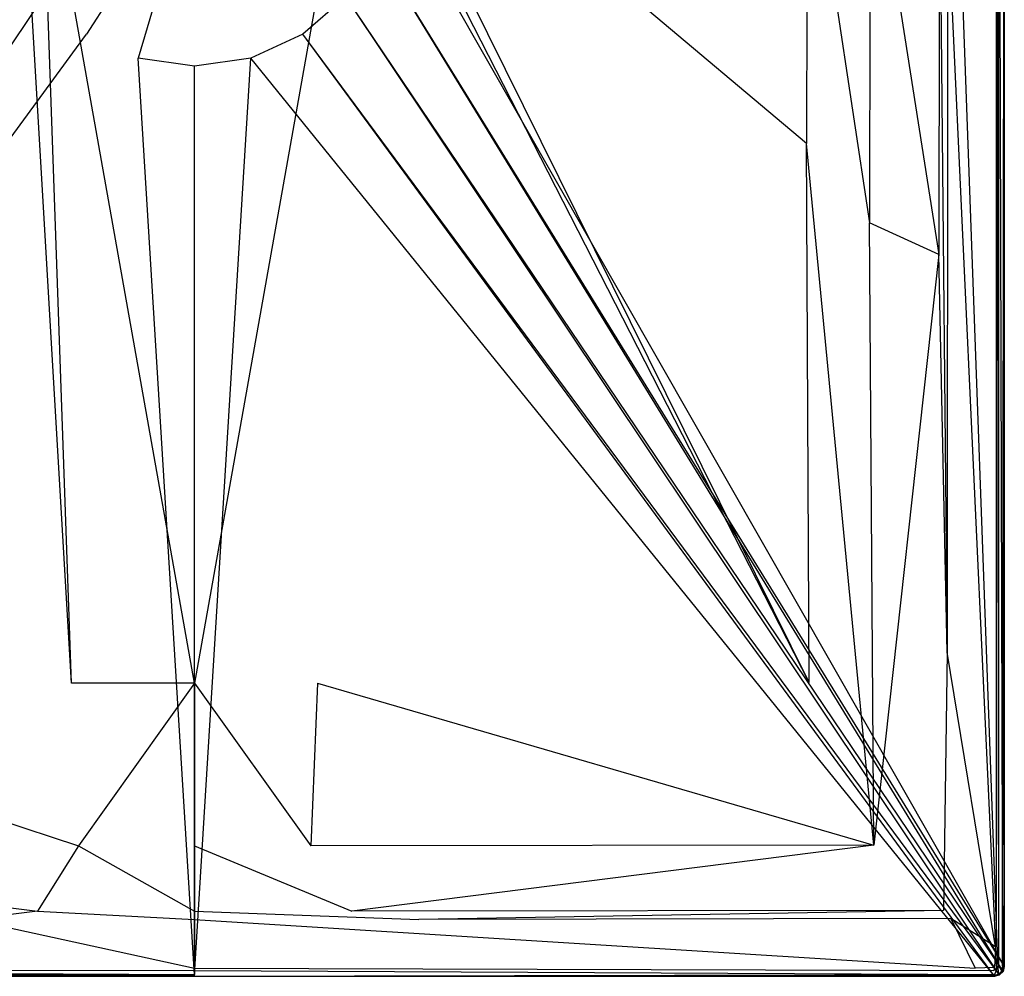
# Model space of a CAD drawing. Extents: x 0 to 1, y -0.9 to 0.
# Tile 2 of 7: x 0.39 to 1, y -0.9 to -0.31. Entities that reach past the tile are written whole.
import ezdxf

# ---------------------------------------------------------------- set-up
doc = ezdxf.new("R2010")
doc.units = 0
doc.layers.add('L1_WANNE_N_UDA1090ARA248V___0__', color=7, linetype='CONTINUOUS')

msp = doc.modelspace()

# ---------------------------------------------------------------- linework, layer by layer
at = {"layer": 'L1_WANNE_N_UDA1090ARA248V___0__', "color": 8}
for points, invisible_edges in [([(0.999482, -0.893011), (0.622233, -0.231926), (0.9995, -0.011238), (0.999482, -0.893011)], 14), ([(0.995072, -0.012684, 0.048), (0.996494, -0.893504, 0.048), (0.996494, -0.011298, 0.048), (0.995072, -0.012684, 0.048)], 14), ([(0.996494, -0.011298, 0.048), (0.998961, -0.89383, 0.046974), (0.998961, -0.010976, 0.046974), (0.996494, -0.011298, 0.048)], 14), ([(0.998961, -0.89383, 0.046974), (0.996494, -0.011298, 0.048), (0.996494, -0.893504, 0.048), (0.998961, -0.89383, 0.046974)], 13), ([(1, -0.010841, 0.044495), (0.998961, -0.89383, 0.046974), (1, -0.893967, 0.044495), (1, -0.010841, 0.044495)], 13), ([(0.998961, -0.89383, 0.046974), (1, -0.010841, 0.044495), (0.998961, -0.010976, 0.046974), (0.998961, -0.89383, 0.046974)], 14), ([(0.9995, -0.011238), (1, -0.893967), (0.999482, -0.893011), (0.9995, -0.011238)], 13), ([(1, -0.893967), (0.9995, -0.011238), (1, -0.010841), (1, -0.893967)], 14), ([(1, -0.893967), (1, -0.010841, 0.002101), (1, -0.893967, 0.002101), (1, -0.893967)], 13), ([(1, -0.010841, 0.002101), (1, -0.893967), (1, -0.010841), (1, -0.010841, 0.002101)], 14), ([(1, -0.010841, 0.002101), (1, -0.893967, 0.043344), (1, -0.893967, 0.002101), (1, -0.010841, 0.002101)], 13), ([(1, -0.893967, 0.043344), (1, -0.010841, 0.002101), (1, -0.010841, 0.043344), (1, -0.893967, 0.043344)], 14), ([(1, -0.893967, 0.043344), (1, -0.010841, 0.044495), (1, -0.893967, 0.044495), (1, -0.893967, 0.043344)], 13), ([(1, -0.010841, 0.044495), (1, -0.893967, 0.043344), (1, -0.010841, 0.043344), (1, -0.010841, 0.044495)], 14), ([(0.965007, -0.043852, 0.048), (0.995072, -0.868696, 0.048), (0.995072, -0.012684, 0.048), (0.965007, -0.043852, 0.048)], 14), ([(0.996494, -0.893504, 0.048), (0.995072, -0.012684, 0.048), (0.995072, -0.868696, 0.048), (0.996494, -0.893504, 0.048)], 13), ([(0.995072, -0.868696, 0.048), (0.965007, -0.043852, 0.048), (0.965007, -0.243715, 0.048), (0.995072, -0.868696, 0.048)], 13), ([(0.8778, -0.385979, 0.046402), (0.610144, -0.160613, 0.039585), (0.609495, -0.173731, 0.0396), (0.8778, -0.385979, 0.046402)], 14), ([(0.878225, -0.178803, 0.046398), (0.610144, -0.160613, 0.039585), (0.8778, -0.385979, 0.046402), (0.878225, -0.178803, 0.046398)], 14), ([(0.392543, -0.186878, 0.039618), (0.390505, -0.173731, 0.0396), (0.120433, -0.7186, 0.046406), (0.392543, -0.186878, 0.039618)], 14), ([(0.879567, -0.7186, 0.046406), (0.609495, -0.173731, 0.0396), (0.607457, -0.186878, 0.039618), (0.879567, -0.7186, 0.046406)], 14), ([(0.879567, -0.7186, 0.046406), (0.8778, -0.385979, 0.046402), (0.609495, -0.173731, 0.0396), (0.879567, -0.7186, 0.046406)], 14), ([(0.91674, -0.434881, 0.047969), (0.878225, -0.178803, 0.046398), (0.8778, -0.385979, 0.046402), (0.91674, -0.434881, 0.047969)], 13), ([(0.878225, -0.178803, 0.046398), (0.91674, -0.434881, 0.047969), (0.917113, -0.182995, 0.047968), (0.878225, -0.178803, 0.046398)], 14), ([(0.424027, -0.71908, 0.046421), (0.392543, -0.186878, 0.039618), (0.120433, -0.7186, 0.046406), (0.424027, -0.71908, 0.046421)], 14), ([(0.424027, -0.71908, 0.046421), (0.405408, -0.187404, 0.039689), (0.392543, -0.186878, 0.039618), (0.424027, -0.71908, 0.046421)], 14), ([(0.5, -0.71908, 0.046402), (0.405408, -0.187404, 0.039689), (0.424027, -0.71908, 0.046421), (0.5, -0.71908, 0.046402)], 14), ([(0.5, -0.187404, 0.039615), (0.405408, -0.187404, 0.039689), (0.5, -0.71908, 0.046402), (0.5, -0.187404, 0.039615)], 14), ([(0.594592, -0.187404, 0.039689), (0.5, -0.187404, 0.039615), (0.5, -0.71908, 0.046402), (0.594592, -0.187404, 0.039689)], 14), ([(0.594592, -0.187404, 0.039689), (0.5, -0.71908, 0.046402), (0.575973, -0.71908, 0.046421), (0.594592, -0.187404, 0.039689)], 14), ([(0.607457, -0.186878, 0.039618), (0.594592, -0.187404, 0.039689), (0.575973, -0.71908, 0.046421), (0.607457, -0.186878, 0.039618)], 14), ([(0.879567, -0.7186, 0.046406), (0.607457, -0.186878, 0.039618), (0.575973, -0.71908, 0.046421), (0.879567, -0.7186, 0.046406)], 14), ([(0.959568, -0.454493, 0.048), (0.917113, -0.182995, 0.047968), (0.91674, -0.434881, 0.047969), (0.959568, -0.454493, 0.048)], 13), ([(0.917113, -0.182995, 0.047968), (0.959568, -0.454493, 0.048), (0.959929, -0.205537, 0.048), (0.917113, -0.182995, 0.047968)], 14), ([(0.964634, -0.699945, 0.048), (0.959929, -0.205537, 0.048), (0.959568, -0.454493, 0.048), (0.964634, -0.699945, 0.048)], 13), ([(0.959929, -0.205537, 0.048), (0.964634, -0.699945, 0.048), (0.965007, -0.243715, 0.048), (0.959929, -0.205537, 0.048)], 14), ([(0.5, -0.214286), (0.433236, -0.318556), (0.406672, -0.295453), (0.5, -0.214286)], 14), ([(0.5, -0.214286), (0.465209, -0.333211), (0.433236, -0.318556), (0.5, -0.214286)], 14), ([(0.5, -0.338232), (0.465209, -0.333211), (0.5, -0.214286), (0.5, -0.338232)], 14), ([(0.534791, -0.333211), (0.5, -0.338232), (0.5, -0.214286), (0.534791, -0.333211)], 14), ([(0.593328, -0.295453), (0.566764, -0.318556), (0.5, -0.214286), (0.593328, -0.295453)], 14), ([(0.566764, -0.318556), (0.534791, -0.333211), (0.5, -0.214286), (0.566764, -0.318556)], 14), ([(0.622233, -0.231926), (0.999482, -0.893011), (0.612331, -0.265775), (0.622233, -0.231926)], 13), ([(0.994633, -0.881747, 0.048), (0.965007, -0.243715, 0.048), (0.964634, -0.699945, 0.048), (0.994633, -0.881747, 0.048)], 13), ([(0.965007, -0.243715, 0.048), (0.994633, -0.881747, 0.048), (0.995072, -0.868696, 0.048), (0.965007, -0.243715, 0.048)], 14), ([(0.001356, -0.896075), (0.38767, -0.265775), (0.406672, -0.295453), (0.001356, -0.896075)], 14), ([(0.612331, -0.265775), (0.998644, -0.896075), (0.593328, -0.295453), (0.612331, -0.265775)], 13), ([(0.998644, -0.896075), (0.612331, -0.265775), (0.999482, -0.893011), (0.998644, -0.896075)], 14), ([(0.406672, -0.295453), (0.0036, -0.898321), (0.001356, -0.896075), (0.406672, -0.295453)], 13), ([(0.0036, -0.898321), (0.406672, -0.295453), (0.433236, -0.318556), (0.0036, -0.898321)], 14), ([(0.593328, -0.295453), (0.9964, -0.898321), (0.566764, -0.318556), (0.593328, -0.295453)], 13), ([(0.9964, -0.898321), (0.593328, -0.295453), (0.998644, -0.896075), (0.9964, -0.898321)], 14), ([(0.433236, -0.318556), (0.006657, -0.899154), (0.0036, -0.898321), (0.433236, -0.318556)], 13), ([(0.006657, -0.899154), (0.433236, -0.318556), (0.465209, -0.333211), (0.006657, -0.899154)], 14), ([(0.566764, -0.318556), (0.993343, -0.899154), (0.534791, -0.333211), (0.566764, -0.318556)], 13), ([(0.993343, -0.899154), (0.566764, -0.318556), (0.9964, -0.898321), (0.993343, -0.899154)], 14), ([(0.465209, -0.333211), (0.5, -0.899163), (0.006657, -0.899154), (0.465209, -0.333211)], 13), ([(0.5, -0.899163), (0.465209, -0.333211), (0.5, -0.338232), (0.5, -0.899163)], 14), ([(0.534791, -0.333211), (0.5, -0.899163), (0.5, -0.338232), (0.534791, -0.333211)], 13), ([(0.5, -0.899163), (0.534791, -0.333211), (0.993343, -0.899154), (0.5, -0.899163)], 14), ([(0.919384, -0.819075, 0.04797), (0.8778, -0.385979, 0.046402), (0.879567, -0.7186, 0.046406), (0.919384, -0.819075, 0.04797)], 14), ([(0.919384, -0.819075, 0.04797), (0.91674, -0.434881, 0.047969), (0.8778, -0.385979, 0.046402), (0.919384, -0.819075, 0.04797)], 14), ([(0.919384, -0.819075, 0.04797), (0.959568, -0.454493, 0.048), (0.91674, -0.434881, 0.047969), (0.919384, -0.819075, 0.04797)], 13), ([(0.959568, -0.454493, 0.048), (0.919384, -0.819075, 0.04797), (0.962507, -0.859316, 0.048), (0.959568, -0.454493, 0.048)], 14), ([(0.962507, -0.859316, 0.048), (0.964634, -0.699945, 0.048), (0.959568, -0.454493, 0.048), (0.962507, -0.859316, 0.048)], 13), ([(0.964634, -0.699945, 0.048), (0.962507, -0.859316, 0.048), (0.967044, -0.864416, 0.048), (0.964634, -0.699945, 0.048)], 14), ([(0.967044, -0.864416, 0.048), (0.994633, -0.881747, 0.048), (0.964634, -0.699945, 0.048), (0.967044, -0.864416, 0.048)], 13), ([(0.428317, -0.819544, 0.047971), (0.120433, -0.7186, 0.046406), (0.080616, -0.819075, 0.04797), (0.428317, -0.819544, 0.047971)], 13), ([(0.120433, -0.7186, 0.046406), (0.428317, -0.819544, 0.047971), (0.424027, -0.71908, 0.046421), (0.120433, -0.7186, 0.046406)], 14), ([(0.428317, -0.819544, 0.047971), (0.5, -0.71908, 0.046402), (0.424027, -0.71908, 0.046421), (0.428317, -0.819544, 0.047971)], 13), ([(0.5, -0.71908, 0.046402), (0.428317, -0.819544, 0.047971), (0.5, -0.819544, 0.047966), (0.5, -0.71908, 0.046402)], 14), ([(0.571683, -0.819544, 0.047971), (0.5, -0.71908, 0.046402), (0.5, -0.819544, 0.047966), (0.571683, -0.819544, 0.047971)], 13), ([(0.5, -0.71908, 0.046402), (0.571683, -0.819544, 0.047971), (0.575973, -0.71908, 0.046421), (0.5, -0.71908, 0.046402)], 14), ([(0.919384, -0.819075, 0.04797), (0.575973, -0.71908, 0.046421), (0.571683, -0.819544, 0.047971), (0.919384, -0.819075, 0.04797)], 13), ([(0.575973, -0.71908, 0.046421), (0.919384, -0.819075, 0.04797), (0.879567, -0.7186, 0.046406), (0.575973, -0.71908, 0.046421)], 14), ([(0.4029, -0.859781, 0.048), (0.080616, -0.819075, 0.04797), (0.037493, -0.859316, 0.048), (0.4029, -0.859781, 0.048)], 13), ([(0.080616, -0.819075, 0.04797), (0.4029, -0.859781, 0.048), (0.428317, -0.819544, 0.047971), (0.080616, -0.819075, 0.04797)], 14), ([(0.5, -0.859781, 0.048), (0.428317, -0.819544, 0.047971), (0.4029, -0.859781, 0.048), (0.5, -0.859781, 0.048)], 13), ([(0.428317, -0.819544, 0.047971), (0.5, -0.859781, 0.048), (0.5, -0.819544, 0.047966), (0.428317, -0.819544, 0.047971)], 14), ([(0.5971, -0.859781, 0.048), (0.5, -0.819544, 0.047966), (0.5, -0.859781, 0.048), (0.5971, -0.859781, 0.048)], 13), ([(0.5, -0.819544, 0.047966), (0.5971, -0.859781, 0.048), (0.571683, -0.819544, 0.047971), (0.5, -0.819544, 0.047966)], 14), ([(0.5971, -0.859781, 0.048), (0.919384, -0.819075, 0.04797), (0.571683, -0.819544, 0.047971), (0.5971, -0.859781, 0.048)], 13), ([(0.919384, -0.819075, 0.04797), (0.5971, -0.859781, 0.048), (0.962507, -0.859316, 0.048), (0.919384, -0.819075, 0.04797)], 14), ([(0.037493, -0.859316, 0.048), (0.361634, -0.864878, 0.048), (0.4029, -0.859781, 0.048), (0.037493, -0.859316, 0.048)], 14), ([(0.5, -0.864878, 0.048), (0.4029, -0.859781, 0.048), (0.361634, -0.864878, 0.048), (0.5, -0.864878, 0.048)], 13), ([(0.4029, -0.859781, 0.048), (0.5, -0.864878, 0.048), (0.5, -0.859781, 0.048), (0.4029, -0.859781, 0.048)], 14), ([(0.638366, -0.864878, 0.048), (0.5, -0.859781, 0.048), (0.5, -0.864878, 0.048), (0.638366, -0.864878, 0.048)], 13), ([(0.5, -0.859781, 0.048), (0.638366, -0.864878, 0.048), (0.5971, -0.859781, 0.048), (0.5, -0.859781, 0.048)], 14), ([(0.638366, -0.864878, 0.048), (0.962507, -0.859316, 0.048), (0.5971, -0.859781, 0.048), (0.638366, -0.864878, 0.048)], 13), ([(0.962507, -0.859316, 0.048), (0.638366, -0.864878, 0.048), (0.967044, -0.864416, 0.048), (0.962507, -0.859316, 0.048)], 14), ([(0.5, -0.895054, 0.048), (0.361634, -0.864878, 0.048), (0.018025, -0.895054, 0.048), (0.5, -0.895054, 0.048)], 13), ([(0.361634, -0.864878, 0.048), (0.5, -0.895054, 0.048), (0.5, -0.864878, 0.048), (0.361634, -0.864878, 0.048)], 14), ([(0.981976, -0.895054, 0.048), (0.5, -0.864878, 0.048), (0.5, -0.895054, 0.048), (0.981976, -0.895054, 0.048)], 13), ([(0.5, -0.864878, 0.048), (0.981976, -0.895054, 0.048), (0.638366, -0.864878, 0.048), (0.5, -0.864878, 0.048)], 14), ([(0.981976, -0.895054, 0.048), (0.967044, -0.864416, 0.048), (0.638366, -0.864878, 0.048), (0.981976, -0.895054, 0.048)], 13), ([(0.994633, -0.881747, 0.048), (0.967044, -0.864416, 0.048), (0.99391, -0.894609, 0.048), (0.994633, -0.881747, 0.048)], 14), ([(0.967044, -0.864416, 0.048), (0.981976, -0.895054, 0.048), (0.99391, -0.894609, 0.048), (0.967044, -0.864416, 0.048)], 14), ([(0.996051, -0.895162, 0.048), (0.995072, -0.868696, 0.048), (0.994633, -0.881747, 0.048), (0.996051, -0.895162, 0.048)], 13), ([(0.995072, -0.868696, 0.048), (0.996051, -0.895162, 0.048), (0.996494, -0.893504, 0.048), (0.995072, -0.868696, 0.048)], 14), ([(0.99518, -0.896037, 0.048), (0.994633, -0.881747, 0.048), (0.99391, -0.894609, 0.048), (0.99518, -0.896037, 0.048)], 13), ([(0.994633, -0.881747, 0.048), (0.99518, -0.896037, 0.048), (0.996051, -0.895162, 0.048), (0.994633, -0.881747, 0.048)], 14), ([(0.998231, -0.896425, 0.046974), (0.996494, -0.893504, 0.048), (0.996051, -0.895162, 0.048), (0.998231, -0.896425, 0.046974)], 13), ([(0.996494, -0.893504, 0.048), (0.998231, -0.896425, 0.046974), (0.998961, -0.89383, 0.046974), (0.996494, -0.893504, 0.048)], 14), ([(0.999482, -0.893011), (0.999195, -0.896984), (0.998644, -0.896075), (0.999482, -0.893011)], 13), ([(0.999195, -0.896984), (0.999482, -0.893011), (1, -0.893967), (0.999195, -0.896984)], 14), ([(0.006011, -0.9, 0.044495), (0.5, -0.898969, 0.046974), (0.006147, -0.898957, 0.046974), (0.006011, -0.9, 0.044495)], 14), ([(0.5, -0.898969, 0.046974), (0.006011, -0.9, 0.044495), (0.5, -0.9, 0.044495), (0.5, -0.898969, 0.046974)], 13), ([(0.006657, -0.899154), (0.5, -0.9), (0.006011, -0.9), (0.006657, -0.899154)], 13), ([(0.5, -0.898969, 0.046974), (0.006472, -0.896481, 0.048), (0.006147, -0.898957, 0.046974), (0.5, -0.898969, 0.046974)], 13), ([(0.5, -0.896481, 0.048), (0.018025, -0.895054, 0.048), (0.006472, -0.896481, 0.048), (0.5, -0.896481, 0.048)], 13), ([(0.006472, -0.896481, 0.048), (0.5, -0.898969, 0.046974), (0.5, -0.896481, 0.048), (0.006472, -0.896481, 0.048)], 14), ([(0.5, -0.9), (0.006657, -0.899154), (0.5, -0.899163), (0.5, -0.9)], 14), ([(0.018025, -0.895054, 0.048), (0.5, -0.896481, 0.048), (0.5, -0.895054, 0.048), (0.018025, -0.895054, 0.048)], 14), ([(0.993528, -0.896481, 0.048), (0.5, -0.895054, 0.048), (0.5, -0.896481, 0.048), (0.993528, -0.896481, 0.048)], 13), ([(0.5, -0.895054, 0.048), (0.993528, -0.896481, 0.048), (0.981976, -0.895054, 0.048), (0.5, -0.895054, 0.048)], 14), ([(0.993853, -0.898957, 0.046974), (0.5, -0.896481, 0.048), (0.5, -0.898969, 0.046974), (0.993853, -0.898957, 0.046974)], 13), ([(0.5, -0.896481, 0.048), (0.993853, -0.898957, 0.046974), (0.993528, -0.896481, 0.048), (0.5, -0.896481, 0.048)], 14), ([(0.993853, -0.898957, 0.046974), (0.5, -0.9, 0.044495), (0.993989, -0.9, 0.044495), (0.993853, -0.898957, 0.046974)], 13), ([(0.5, -0.9, 0.044495), (0.993853, -0.898957, 0.046974), (0.5, -0.898969, 0.046974), (0.5, -0.9, 0.044495)], 14), ([(0.993343, -0.899154), (0.5, -0.9), (0.5, -0.899163), (0.993343, -0.899154)], 13), ([(0.5, -0.9), (0.993343, -0.899154), (0.993989, -0.9), (0.5, -0.9)], 14), ([(0.993528, -0.896481, 0.048), (0.99391, -0.894609, 0.048), (0.981976, -0.895054, 0.048), (0.993528, -0.896481, 0.048)], 13), ([(0.9964, -0.898321), (0.993989, -0.9), (0.993343, -0.899154), (0.9964, -0.898321)], 13), ([(0.99391, -0.894609, 0.048), (0.993528, -0.896481, 0.048), (0.99518, -0.896037, 0.048), (0.99391, -0.894609, 0.048)], 14), ([(0.993853, -0.898957, 0.046974), (0.99518, -0.896037, 0.048), (0.993528, -0.896481, 0.048), (0.993853, -0.898957, 0.046974)], 13), ([(0.99518, -0.896037, 0.048), (0.993853, -0.898957, 0.046974), (0.996438, -0.898224, 0.046974), (0.99518, -0.896037, 0.048)], 14), ([(0.993853, -0.898957, 0.046974), (0.996995, -0.899192, 0.044495), (0.996438, -0.898224, 0.046974), (0.993853, -0.898957, 0.046974)], 14), ([(0.993853, -0.898957, 0.046974), (0.993989, -0.9, 0.044495), (0.996995, -0.899192, 0.044495), (0.993853, -0.898957, 0.046974)], 14), ([(0.993989, -0.9), (0.9964, -0.898321), (0.996995, -0.899192), (0.993989, -0.9)], 14), ([(0.996995, -0.899192, 0.002101), (0.993989, -0.9), (0.996995, -0.899192), (0.996995, -0.899192, 0.002101)], 13), ([(0.993989, -0.9), (0.996995, -0.899192, 0.002101), (0.993989, -0.9, 0.002101), (0.993989, -0.9)], 14), ([(0.996995, -0.899192, 0.043344), (0.993989, -0.9, 0.002101), (0.996995, -0.899192, 0.002101), (0.996995, -0.899192, 0.043344)], 13), ([(0.993989, -0.9, 0.002101), (0.996995, -0.899192, 0.043344), (0.993989, -0.9, 0.043344), (0.993989, -0.9, 0.002101)], 14), ([(0.996995, -0.899192, 0.044495), (0.993989, -0.9, 0.043344), (0.996995, -0.899192, 0.043344), (0.996995, -0.899192, 0.044495)], 13), ([(0.993989, -0.9, 0.043344), (0.996995, -0.899192, 0.044495), (0.993989, -0.9, 0.044495), (0.993989, -0.9, 0.043344)], 14), ([(0.996438, -0.898224, 0.046974), (0.996051, -0.895162, 0.048), (0.99518, -0.896037, 0.048), (0.996438, -0.898224, 0.046974)], 13), ([(0.996051, -0.895162, 0.048), (0.996438, -0.898224, 0.046974), (0.998231, -0.896425, 0.046974), (0.996051, -0.895162, 0.048)], 14), ([(0.998644, -0.896075), (0.996995, -0.899192), (0.9964, -0.898321), (0.998644, -0.896075)], 13), ([(0.996438, -0.898224, 0.046974), (0.999195, -0.896984, 0.044495), (0.998231, -0.896425, 0.046974), (0.996438, -0.898224, 0.046974)], 14), ([(0.999195, -0.896984, 0.044495), (0.996438, -0.898224, 0.046974), (0.996995, -0.899192, 0.044495), (0.999195, -0.896984, 0.044495)], 13), ([(0.996995, -0.899192), (0.998644, -0.896075), (0.999195, -0.896984), (0.996995, -0.899192)], 14), ([(0.996995, -0.899192), (0.999195, -0.896984, 0.002101), (0.996995, -0.899192, 0.002101), (0.996995, -0.899192)], 13), ([(0.999195, -0.896984, 0.002101), (0.996995, -0.899192), (0.999195, -0.896984), (0.999195, -0.896984, 0.002101)], 14), ([(0.996995, -0.899192, 0.002101), (0.999195, -0.896984, 0.043344), (0.996995, -0.899192, 0.043344), (0.996995, -0.899192, 0.002101)], 13), ([(0.999195, -0.896984, 0.043344), (0.996995, -0.899192, 0.002101), (0.999195, -0.896984, 0.002101), (0.999195, -0.896984, 0.043344)], 14), ([(0.999195, -0.896984, 0.043344), (0.996995, -0.899192, 0.044495), (0.996995, -0.899192, 0.043344), (0.999195, -0.896984, 0.043344)], 13), ([(0.996995, -0.899192, 0.044495), (0.999195, -0.896984, 0.043344), (0.999195, -0.896984, 0.044495), (0.996995, -0.899192, 0.044495)], 14), ([(0.998961, -0.89383, 0.046974), (0.998231, -0.896425, 0.046974), (1, -0.893967, 0.044495), (0.998961, -0.89383, 0.046974)], 14), ([(1, -0.893967, 0.044495), (0.998231, -0.896425, 0.046974), (0.999195, -0.896984, 0.044495), (1, -0.893967, 0.044495)], 14), ([(0.999195, -0.896984), (1, -0.893967, 0.002101), (0.999195, -0.896984, 0.002101), (0.999195, -0.896984)], 13), ([(1, -0.893967, 0.002101), (0.999195, -0.896984), (1, -0.893967), (1, -0.893967, 0.002101)], 14), ([(0.999195, -0.896984, 0.002101), (1, -0.893967, 0.043344), (0.999195, -0.896984, 0.043344), (0.999195, -0.896984, 0.002101)], 13), ([(1, -0.893967, 0.043344), (0.999195, -0.896984, 0.002101), (1, -0.893967, 0.002101), (1, -0.893967, 0.043344)], 14), ([(1, -0.893967, 0.043344), (0.999195, -0.896984, 0.044495), (0.999195, -0.896984, 0.043344), (1, -0.893967, 0.043344)], 13), ([(0.999195, -0.896984, 0.044495), (1, -0.893967, 0.043344), (1, -0.893967, 0.044495), (0.999195, -0.896984, 0.044495)], 14), ([(0.5, -0.9, 0.002101), (0.006011, -0.9), (0.5, -0.9), (0.5, -0.9, 0.002101)], 13), ([(0.006011, -0.9), (0.5, -0.9, 0.002101), (0.006011, -0.9, 0.002101), (0.006011, -0.9)], 14), ([(0.5, -0.9, 0.044495), (0.006011, -0.9, 0.043344), (0.5, -0.9, 0.043344), (0.5, -0.9, 0.044495)], 13), ([(0.006011, -0.9, 0.043344), (0.5, -0.9, 0.044495), (0.006011, -0.9, 0.044495), (0.006011, -0.9, 0.043344)], 14), ([(0.5, -0.9, 0.043344), (0.006011, -0.9, 0.002101), (0.5, -0.9, 0.002101), (0.5, -0.9, 0.043344)], 13), ([(0.006011, -0.9, 0.002101), (0.5, -0.9, 0.043344), (0.006011, -0.9, 0.043344), (0.006011, -0.9, 0.002101)], 14), ([(0.993989, -0.9, 0.002101), (0.5, -0.9), (0.993989, -0.9), (0.993989, -0.9, 0.002101)], 13), ([(0.5, -0.9), (0.993989, -0.9, 0.002101), (0.5, -0.9, 0.002101), (0.5, -0.9)], 14), ([(0.993989, -0.9, 0.044495), (0.5, -0.9, 0.043344), (0.993989, -0.9, 0.043344), (0.993989, -0.9, 0.044495)], 13), ([(0.5, -0.9, 0.043344), (0.993989, -0.9, 0.044495), (0.5, -0.9, 0.044495), (0.5, -0.9, 0.043344)], 14), ([(0.993989, -0.9, 0.043344), (0.5, -0.9, 0.002101), (0.993989, -0.9, 0.002101), (0.993989, -0.9, 0.043344)], 13), ([(0.5, -0.9, 0.002101), (0.993989, -0.9, 0.043344), (0.5, -0.9, 0.043344), (0.5, -0.9, 0.002101)], 14)]:
    msp.add_3dface(points, dxfattribs=dict(at, invisible_edges=invisible_edges))

doc.saveas('drawing.dxf')
